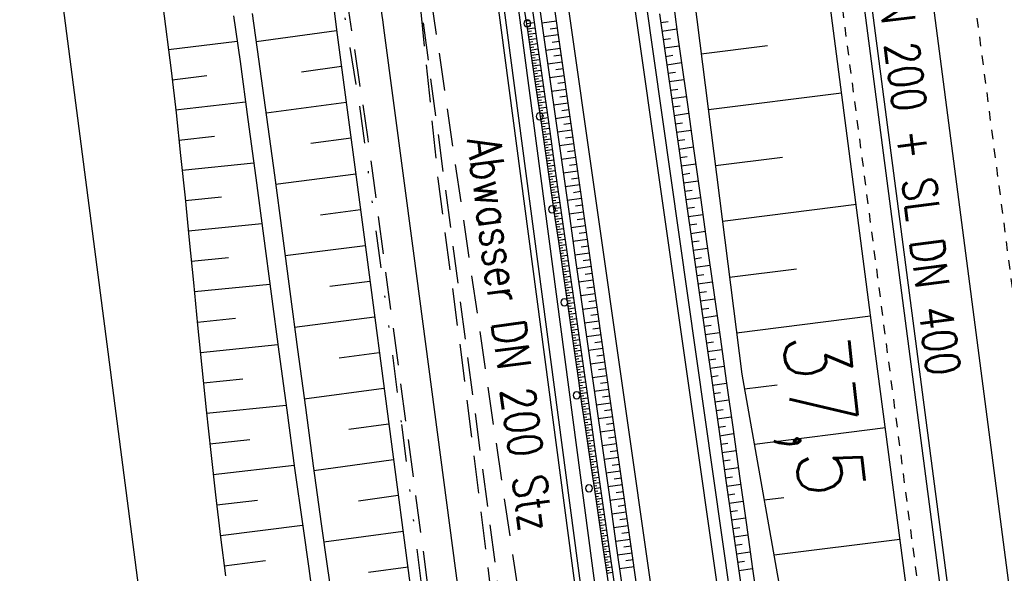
# Model space of a CAD drawing. Extents: x 446224 to 446791, y 446199 to 447379.
# Tile 101 of 113: x 446343 to 446396, y 447222 to 447251. Entities that reach past the tile are written whole.
import ezdxf

# ---------------------------------------------------------------- set-up
doc = ezdxf.new("R2010")
doc.units = 0
doc.header["$LTSCALE"] = 2
doc.header["$MEASUREMENT"] = 0
for name, pattern in [('ACAD_ISO03W100', [0.5, 0.25, -0.25]), ('ACAD_ISO10W100W', [0.5, 0.25, -0.25]), ('AUSGEZOGEN', [0]), ('GESTRICH-X2', [1.5, 1, -0.5]), ('GETRENNTX3', [3.25, 1, -0.75, 0, -0.75, 0, -0.75])]:
    doc.linetypes.add(name, pattern=pattern)
for name, color, linetype in [('BOESCHG', 250, 'AUSGEZOGEN'), ('DB-Autohof', 15, 'CONTINUOUS'), ('DB-Bahnachse', 7, 'CONTINUOUS'), ('DB-Böschungen', 15, 'CONTINUOUS'), ('DB-Gleisachse', 7, 'CONTINUOUS'), ('DB-Kabelanlagen', 15, 'CONTINUOUS'), ('DB-Tiefenentwässerung', 15, 'CONTINUOUS'), ('DB-Wegböschungen', 15, 'CONTINUOUS'), ('DB-Wege', 15, 'CONTINUOUS'), ('GASLTG', 4, 'GESTRICH-X2'), ('SCHMUTZWASSER', 30, 'GESTRICH-X2'), ('STROMLTG', 4, 'AUSGEZOGEN'), ('TELEKOM', 4, 'GETRENNTX3'), ('W-LTG', 4, 'GESTRICH-X2')]:
    doc.layers.add(name, color=color, linetype=linetype)
doc.styles.add('ROMANS', font='romans.shx', dxfattribs={"width": 0.8})

msp = doc.modelspace()

# ---------------------------------------------------------------- linework, layer by layer
at = {"layer": 'BOESCHG'}
msp.add_lwpolyline([(446482.746, 447140.555, 0.000007), (446485.092, 447124.399, 0.000282)], format="xyb", dxfattribs=at)
at = {"layer": 'DB-Autohof', "linetype": 'Continuous'}
for p, q in [((446355.775, 447172.104), (446342.294, 447275.801)), ((446365.931, 447271.848), (446379.255, 447171.37)), ((446366.228, 447271.889), (446379.553, 447171.405)), ((446366.969, 447272.011), (446380.298, 447171.492)), ((446361.71, 447256.175), (446362.398, 447251.325)), ((446350.681, 447252.189), (446351.114, 447248.733)), ((446359.798, 447251.894), (446359.967, 447250.642)), ((446354.447, 447251.651), (446354.787, 447249.22)), ((446355.438, 447251.787), (446355.778, 447249.352)), ((446362.398, 447251.325), (446362.438, 447251.023)), ((446359.934, 447250.857), (446355.651, 447250.269)), ((446362.438, 447251.023), (446364.016, 447239.124)), ((446350.979, 447249.853), (446354.636, 447250.304)), ((446359.967, 447250.642), (446361.538, 447238.795)), ((446354.787, 447249.22), (446355.211, 447246.124)), ((446355.778, 447249.352), (446356.202, 447246.255)), ((446351.114, 447248.733), (446351.375, 447246.476)), ((446360.195, 447248.952), (446358.055, 447248.658)), ((446351.171, 447248.25), (446353.016, 447248.465)), ((446351.356, 447246.639), (446355.083, 447247.061)), ((446360.453, 447247.04), (446356.174, 447246.466)), ((446351.375, 447246.476), (446351.621, 447244.216)), ((446355.211, 447246.124), (446355.628, 447243.027)), ((446356.202, 447246.255), (446356.619, 447243.158)), ((446351.533, 447245.034), (446353.419, 447245.235)), ((446360.708, 447245.127), (446358.569, 447244.847)), ((446351.621, 447244.216), (446351.855, 447241.955)), ((446351.704, 447243.422), (446355.522, 447243.815)), ((446355.628, 447243.027), (446356.04, 447239.93)), ((446356.619, 447243.158), (446357.032, 447240.061)), ((446360.96, 447243.213), (446356.684, 447242.67)), ((446351.855, 447241.955), (446352.083, 447239.693)), ((446351.87, 447241.809), (446353.804, 447242.002)), ((446361.21, 447241.307), (446359.074, 447241.035)), ((446352.033, 447240.19), (446355.954, 447240.581)), ((446356.04, 447239.93), (446356.451, 447236.833)), ((446357.032, 447240.061), (446357.442, 447236.964)), ((446352.083, 447239.693), (446352.306, 447237.43)), ((446361.458, 447239.4), (446357.191, 447238.858)), ((446352.194, 447238.571), (446354.181, 447238.769)), ((446361.538, 447238.795), (446365.258, 447210.739)), ((446364.016, 447239.124), (446367.738, 447211.055)), ((446352.306, 447237.43), (446352.528, 447235.168)), ((446352.353, 447236.951), (446356.382, 447237.353)), ((446361.706, 447237.493), (446359.575, 447237.223)), ((446356.451, 447236.833), (446356.862, 447233.735)), ((446357.442, 447236.964), (446357.854, 447233.867)), ((446352.512, 447235.331), (446354.554, 447235.535)), ((446361.954, 447235.587), (446357.697, 447235.046)), ((446352.528, 447235.168), (446352.754, 447232.905)), ((446352.673, 447233.712), (446356.81, 447234.125)), ((446356.862, 447233.735), (446357.277, 447230.638)), ((446357.854, 447233.867), (446358.269, 447230.77)), ((446362.202, 447233.687), (446360.077, 447233.41)), ((446352.754, 447232.905), (446352.985, 447230.643)), ((446352.836, 447232.093), (446354.931, 447232.302)), ((446362.452, 447231.788), (446358.208, 447231.22)), ((446353.004, 447230.467), (446357.242, 447230.903)), ((446352.985, 447230.643), (446353.227, 447228.382)), ((446357.277, 447230.638), (446357.699, 447227.541)), ((446358.269, 447230.77), (446358.69, 447227.673)), ((446362.704, 447229.89), (446360.585, 447229.598)), ((446353.177, 447228.843), (446355.318, 447229.07)), ((446353.227, 447228.382), (446353.481, 447226.122)), ((446353.357, 447227.212), (446357.677, 447227.696)), ((446358.69, 447227.673), (446359.12, 447224.576)), ((446362.96, 447227.984), (446358.727, 447227.402)), ((446357.699, 447227.541), (446358.129, 447224.445)), ((446353.481, 447226.122), (446353.752, 447223.864)), ((446363.219, 447226.079), (446361.105, 447225.788)), ((446353.544, 447225.583), (446355.721, 447225.84)), ((446359.12, 447224.576), (446359.44, 447222.324)), ((446353.741, 447223.955), (446358.122, 447224.498)), ((446358.129, 447224.445), (446358.448, 447222.193)), ((446363.483, 447224.174), (446359.259, 447223.594)), ((446353.752, 447223.864), (446354.017, 447221.797)), ((446353.948, 447222.327), (446356.148, 447222.613)), ((446358.448, 447222.193), (446358.771, 447219.941)), ((446359.44, 447222.324), (446359.762, 447220.072)), ((446363.75, 447222.27), (446361.64, 447221.98))]:
    msp.add_line(p, q, dxfattribs=at)
for centre, start, end in [((446370.1, 447251.251), 0, 180), ((446370.1, 447251.251), 180, 0), ((446370.757, 447246.294), 0, 180), ((446370.757, 447246.294), 180, 0), ((446371.414, 447241.338), 0, 180), ((446371.414, 447241.338), 180, 0), ((446372.072, 447236.381), 0, 180), ((446372.072, 447236.381), 180, 0), ((446372.729, 447231.425), 0, 180), ((446372.729, 447231.425), 180, 0), ((446373.386, 447226.468), 0, 180), ((446373.386, 447226.468), 180, 0)]:
    msp.add_arc(centre, 0.188, start, end, dxfattribs=at)
at = {"layer": 'DB-Bahnachse', "linetype": 'ACAD_ISO10W100W'}
msp.add_lwpolyline([(446383.833, 447329.86), (446396.526, 447232.684)], dxfattribs=at)
at = {"layer": 'DB-Böschungen', "linetype": 'Continuous'}
for p, q in [((446385.433, 447258.298), (446388.666, 447233.508)), ((446388.666, 447233.508), (446391.397, 447212.686))]:
    msp.add_line(p, q, dxfattribs=at)
for points in [[(446371.081, 447317.994), (446372.774, 447307.046), (446374.633, 447289.137), (446375.709, 447282.218), (446378.395, 447257.358), (446381.529, 447232.556), (446383.972, 447218.803)], [(446379.373, 447249.62), (446382.895, 447250.065)], [(446386.843, 447247.54), (446379.749, 447246.644)], [(446380.125, 447243.667), (446383.697, 447244.118)], [(446387.644, 447241.593), (446380.501, 447240.691)], [(446380.877, 447237.715), (446384.449, 447238.166)], [(446388.396, 447235.641), (446381.253, 447234.738)], [(446381.679, 447231.768), (446383.411, 447231.987)], [(446389.198, 447229.694), (446382.204, 447228.811)], [(446382.728, 447225.853), (446383.764, 447225.984)], [(446389.95, 447223.742), (446383.253, 447222.896)]]:
    msp.add_lwpolyline(points, dxfattribs=at)
at = {"layer": 'DB-Gleisachse', "linetype": 'Continuous'}
msp.add_line((446379.618, 447344.945), (446421.935, 447020.876), dxfattribs=at)
at = {"layer": 'DB-Kabelanlagen', "linetype": 'Continuous'}
for p, q in [((446375.999, 447344.474), (446411.289, 447074.213)), ((446376.395, 447344.525), (446411.686, 447074.265))]:
    msp.add_line(p, q, dxfattribs=at)
at = {"layer": 'DB-Tiefenentwässerung', "linetype": 'ACAD_ISO03W100'}
msp.add_line((446381.968, 447289.722), (446391.962, 447213.22), dxfattribs=at)
at = {"layer": 'DB-Wegböschungen', "linetype": 'Continuous'}
for p, q in [((446370.03, 447251.379), (446370.239, 447251.41)), ((446370.051, 447251.238), (446370.467, 447251.301)), ((446371.648, 447251.368), (446370.877, 447251.261)), ((446377.214, 447251.292), (446377.609, 447251.348)), ((446370.072, 447251.097), (446370.279, 447251.129)), ((446370.093, 447250.956), (446370.507, 447251.019)), ((446370.113, 447250.816), (446370.32, 447250.847)), ((446371.7, 447251.004), (446371.314, 447250.951)), ((446377.278, 447250.842), (446378.066, 447250.956)), ((446370.134, 447250.676), (446370.548, 447250.737)), ((446370.155, 447250.536), (446370.361, 447250.565)), ((446370.176, 447250.395), (446370.588, 447250.454)), ((446370.196, 447250.254), (446370.402, 447250.284)), ((446371.752, 447250.641), (446370.98, 447250.534)), ((446371.803, 447250.278), (446371.418, 447250.224)), ((446377.342, 447250.393), (446377.736, 447250.45)), ((446370.217, 447250.113), (446370.628, 447250.172)), ((446370.238, 447249.973), (446370.443, 447250.002)), ((446370.259, 447249.832), (446370.668, 447249.891)), ((446370.279, 447249.691), (446370.484, 447249.72)), ((446371.855, 447249.914), (446371.084, 447249.807)), ((446377.406, 447249.944), (446378.193, 447250.057)), ((446370.3, 447249.55), (446370.708, 447249.609)), ((446370.321, 447249.409), (446370.524, 447249.439)), ((446370.341, 447249.269), (446370.748, 447249.327)), ((446371.958, 447249.187), (446371.187, 447249.08)), ((446371.907, 447249.551), (446371.521, 447249.497)), ((446377.47, 447249.494), (446377.863, 447249.551)), ((446370.362, 447249.128), (446370.565, 447249.157)), ((446370.382, 447248.987), (446370.788, 447249.045)), ((446370.403, 447248.846), (446370.606, 447248.875)), ((446370.424, 447248.705), (446370.828, 447248.763)), ((446372.01, 447248.824), (446371.625, 447248.77)), ((446377.534, 447249.045), (446378.319, 447249.158)), ((446377.598, 447248.596), (446377.99, 447248.652)), ((446370.444, 447248.565), (446370.646, 447248.594)), ((446370.465, 447248.424), (446370.869, 447248.482)), ((446370.486, 447248.283), (446370.687, 447248.312)), ((446370.506, 447248.142), (446370.909, 447248.2)), ((446372.062, 447248.46), (446371.291, 447248.353)), ((446377.662, 447248.146), (446378.445, 447248.259)), ((446370.527, 447248.001), (446370.728, 447248.03)), ((446370.548, 447247.861), (446370.949, 447247.918)), ((446370.568, 447247.72), (446370.769, 447247.748)), ((446370.589, 447247.579), (446370.989, 447247.636)), ((446372.165, 447247.733), (446371.394, 447247.626)), ((446372.114, 447248.097), (446371.728, 447248.043)), ((446377.726, 447247.697), (446378.117, 447247.753)), ((446370.61, 447247.438), (446370.809, 447247.467)), ((446370.63, 447247.297), (446371.029, 447247.354)), ((446370.651, 447247.157), (446370.85, 447247.185)), ((446370.672, 447247.016), (446371.069, 447247.073)), ((446372.217, 447247.37), (446371.832, 447247.316)), ((446377.79, 447247.247), (446378.572, 447247.36)), ((446370.692, 447246.875), (446370.891, 447246.903)), ((446370.713, 447246.734), (446371.109, 447246.791)), ((446370.734, 447246.593), (446370.932, 447246.622)), ((446372.269, 447247.006), (446371.498, 447246.899)), ((446372.321, 447246.643), (446371.935, 447246.589)), ((446377.854, 447246.798), (446378.244, 447246.854)), ((446370.755, 447246.453), (446371.149, 447246.509)), ((446370.775, 447246.312), (446370.972, 447246.34)), ((446370.796, 447246.171), (446371.189, 447246.227)), ((446370.817, 447246.03), (446371.013, 447246.058)), ((446372.372, 447246.279), (446371.601, 447246.172)), ((446377.918, 447246.349), (446378.698, 447246.461)), ((446370.837, 447245.889), (446371.229, 447245.946)), ((446370.858, 447245.749), (446371.054, 447245.777)), ((446370.879, 447245.608), (446371.27, 447245.664)), ((446370.899, 447245.467), (446371.095, 447245.495)), ((446372.476, 447245.552), (446371.705, 447245.445)), ((446372.424, 447245.916), (446372.039, 447245.862)), ((446377.982, 447245.899), (446378.371, 447245.955)), ((446378.046, 447245.45), (446378.824, 447245.562)), ((446370.92, 447245.326), (446371.31, 447245.382)), ((446370.941, 447245.185), (446371.135, 447245.213)), ((446370.962, 447245.044), (446371.35, 447245.1)), ((446372.528, 447245.189), (446372.142, 447245.135)), ((446378.11, 447245.001), (446378.499, 447245.057)), ((446370.982, 447244.904), (446371.176, 447244.931)), ((446371.003, 447244.763), (446371.39, 447244.818)), ((446371.024, 447244.622), (446371.217, 447244.65)), ((446371.044, 447244.481), (446371.43, 447244.537)), ((446372.579, 447244.825), (446371.808, 447244.718)), ((446372.631, 447244.462), (446372.246, 447244.408)), ((446378.174, 447244.551), (446378.95, 447244.663)), ((446371.065, 447244.34), (446371.257, 447244.368)), ((446371.086, 447244.2), (446371.47, 447244.255)), ((446371.106, 447244.059), (446371.298, 447244.086)), ((446371.127, 447243.918), (446371.51, 447243.973)), ((446372.683, 447244.098), (446371.912, 447243.991)), ((446378.238, 447244.102), (446378.626, 447244.158)), ((446371.148, 447243.777), (446371.339, 447243.805)), ((446371.168, 447243.636), (446371.55, 447243.691)), ((446371.189, 447243.496), (446371.38, 447243.523)), ((446371.21, 447243.355), (446371.59, 447243.409)), ((446372.735, 447243.735), (446372.349, 447243.681)), ((446378.302, 447243.652), (446379.077, 447243.764)), ((446371.23, 447243.214), (446371.42, 447243.241)), ((446371.251, 447243.073), (446371.631, 447243.128)), ((446371.272, 447242.932), (446371.461, 447242.96)), ((446372.786, 447243.371), (446372.015, 447243.264)), ((446372.838, 447243.008), (446372.452, 447242.954)), ((446378.366, 447243.203), (446378.753, 447243.259)), ((446371.293, 447242.792), (446371.671, 447242.846)), ((446371.313, 447242.651), (446371.502, 447242.678)), ((446371.334, 447242.51), (446371.711, 447242.564)), ((446371.355, 447242.369), (446371.543, 447242.396)), ((446372.89, 447242.644), (446372.119, 447242.537)), ((446378.43, 447242.754), (446379.203, 447242.865)), ((446378.494, 447242.304), (446378.88, 447242.36)), ((446371.375, 447242.228), (446371.751, 447242.282)), ((446371.396, 447242.088), (446371.583, 447242.115)), ((446371.417, 447241.947), (446371.791, 447242.001)), ((446371.437, 447241.806), (446371.624, 447241.833)), ((446372.993, 447241.917), (446372.222, 447241.81)), ((446372.941, 447242.281), (446372.556, 447242.227)), ((446378.558, 447241.855), (446379.329, 447241.966)), ((446371.458, 447241.665), (446371.831, 447241.719)), ((446371.479, 447241.524), (446371.665, 447241.551)), ((446371.499, 447241.384), (446371.871, 447241.437)), ((446373.045, 447241.554), (446372.659, 447241.5)), ((446378.621, 447241.406), (446379.007, 447241.461)), ((446371.52, 447241.243), (446371.706, 447241.269)), ((446371.541, 447241.102), (446371.911, 447241.155)), ((446371.562, 447240.961), (446371.746, 447240.988)), ((446371.582, 447240.82), (446371.951, 447240.873)), ((446373.097, 447241.19), (446372.326, 447241.083)), ((446373.148, 447240.827), (446372.763, 447240.773)), ((446378.685, 447240.956), (446379.455, 447241.067)), ((446371.603, 447240.68), (446371.787, 447240.706)), ((446371.624, 447240.539), (446371.992, 447240.592)), ((446371.644, 447240.398), (446371.828, 447240.424)), ((446371.665, 447240.257), (446372.032, 447240.31)), ((446373.2, 447240.464), (446372.429, 447240.356)), ((446378.749, 447240.507), (446379.134, 447240.562)), ((446371.686, 447240.116), (446371.869, 447240.143)), ((446371.706, 447239.976), (446372.072, 447240.028)), ((446371.727, 447239.835), (446371.909, 447239.861)), ((446371.748, 447239.694), (446372.112, 447239.746)), ((446373.304, 447239.737), (446372.533, 447239.629)), ((446373.252, 447240.1), (446372.866, 447240.046)), ((446378.813, 447240.058), (446379.582, 447240.168)), ((446371.768, 447239.553), (446371.95, 447239.579)), ((446371.789, 447239.412), (446372.152, 447239.464)), ((446371.81, 447239.272), (446371.991, 447239.298)), ((446373.355, 447239.373), (446372.97, 447239.319)), ((446378.877, 447239.608), (446379.261, 447239.663)), ((446378.941, 447239.159), (446379.708, 447239.269)), ((446371.83, 447239.131), (446372.192, 447239.183)), ((446371.851, 447238.99), (446372.032, 447239.016)), ((446371.872, 447238.849), (446372.232, 447238.901)), ((446371.892, 447238.708), (446372.072, 447238.734)), ((446373.407, 447239.01), (446372.636, 447238.902)), ((446379.005, 447238.709), (446379.388, 447238.765)), ((446371.913, 447238.568), (446372.272, 447238.619)), ((446371.934, 447238.427), (446372.113, 447238.452)), ((446371.955, 447238.286), (446372.312, 447238.337)), ((446371.975, 447238.145), (446372.154, 447238.171)), ((446373.511, 447238.283), (446372.74, 447238.175)), ((446373.459, 447238.646), (446373.073, 447238.592)), ((446379.069, 447238.26), (446379.834, 447238.37)), ((446371.996, 447238.004), (446372.353, 447238.055)), ((446372.017, 447237.864), (446372.195, 447237.889)), ((446372.038, 447237.723), (446372.393, 447237.774)), ((446373.562, 447237.919), (446373.177, 447237.865)), ((446379.133, 447237.811), (446379.515, 447237.866)), ((446372.058, 447237.582), (446372.236, 447237.607)), ((446372.079, 447237.441), (446372.433, 447237.492)), ((446372.1, 447237.3), (446372.276, 447237.326)), ((446372.12, 447237.16), (446372.473, 447237.21)), ((446373.614, 447237.556), (446372.843, 447237.448)), ((446373.666, 447237.192), (446373.28, 447237.138)), ((446379.197, 447237.361), (446379.96, 447237.471)), ((446372.141, 447237.019), (446372.317, 447237.044)), ((446372.162, 447236.878), (446372.513, 447236.928)), ((446372.182, 447236.737), (446372.358, 447236.762)), ((446372.203, 447236.596), (446372.553, 447236.647)), ((446373.718, 447236.829), (446372.946, 447236.721)), ((446379.261, 447236.912), (446379.642, 447236.967)), ((446372.223, 447236.455), (446372.398, 447236.481)), ((446372.244, 447236.315), (446372.593, 447236.365)), ((446372.264, 447236.174), (446372.439, 447236.199)), ((446372.284, 447236.033), (446372.633, 447236.083)), ((446373.821, 447236.102), (446373.05, 447235.994)), ((446373.769, 447236.465), (446373.384, 447236.411)), ((446379.325, 447236.463), (446380.087, 447236.572)), ((446379.389, 447236.013), (446379.769, 447236.068)), ((446372.305, 447235.892), (446372.479, 447235.917)), ((446372.325, 447235.751), (446372.673, 447235.801)), ((446372.345, 447235.61), (446372.519, 447235.635)), ((446373.873, 447235.738), (446373.487, 447235.685)), ((446379.453, 447235.564), (446380.213, 447235.673)), ((446372.365, 447235.469), (446372.714, 447235.519)), ((446372.385, 447235.328), (446372.559, 447235.353)), ((446372.405, 447235.188), (446372.754, 447235.238)), ((446372.425, 447235.047), (446372.599, 447235.072)), ((446373.924, 447235.375), (446373.153, 447235.267)), ((446373.976, 447235.011), (446373.591, 447234.958)), ((446379.517, 447235.115), (446379.897, 447235.169)), ((446372.444, 447234.906), (446372.794, 447234.956)), ((446372.464, 447234.765), (446372.639, 447234.79)), ((446372.484, 447234.624), (446372.834, 447234.674)), ((446372.504, 447234.483), (446372.679, 447234.508)), ((446374.028, 447234.648), (446373.257, 447234.54)), ((446379.581, 447234.665), (446380.339, 447234.774)), ((446372.523, 447234.342), (446372.874, 447234.392)), ((446372.543, 447234.201), (446372.718, 447234.226)), ((446372.563, 447234.06), (446372.914, 447234.11)), ((446374.08, 447234.284), (446373.694, 447234.231)), ((446379.645, 447234.216), (446380.024, 447234.27)), ((446372.582, 447233.919), (446372.758, 447233.944)), ((446372.602, 447233.778), (446372.954, 447233.829)), ((446372.621, 447233.637), (446372.798, 447233.662)), ((446372.641, 447233.496), (446372.994, 447233.547)), ((446374.131, 447233.921), (446373.36, 447233.813)), ((446374.183, 447233.557), (446373.798, 447233.504)), ((446379.709, 447233.766), (446380.466, 447233.875)), ((446372.661, 447233.355), (446372.837, 447233.381)), ((446372.68, 447233.214), (446373.034, 447233.265)), ((446372.7, 447233.073), (446372.877, 447233.099)), ((446372.719, 447232.932), (446373.074, 447232.983)), ((446374.235, 447233.194), (446373.464, 447233.086)), ((446379.773, 447233.317), (446380.151, 447233.372)), ((446379.837, 447232.868), (446380.592, 447232.976)), ((446372.739, 447232.791), (446372.917, 447232.817)), ((446372.759, 447232.65), (446373.115, 447232.701)), ((446372.778, 447232.509), (446372.956, 447232.535)), ((446372.798, 447232.369), (446373.155, 447232.42)), ((446374.338, 447232.467), (446373.567, 447232.359)), ((446374.287, 447232.83), (446373.901, 447232.777)), ((446379.901, 447232.418), (446380.278, 447232.473)), ((446372.818, 447232.228), (446372.996, 447232.253)), ((446372.838, 447232.087), (446373.195, 447232.138)), ((446372.857, 447231.946), (446373.036, 447231.971)), ((446372.877, 447231.805), (446373.235, 447231.856)), ((446374.39, 447232.103), (446374.005, 447232.05)), ((446379.965, 447231.969), (446380.718, 447232.077)), ((446372.897, 447231.664), (446373.076, 447231.69)), ((446372.917, 447231.523), (446373.275, 447231.574)), ((446372.937, 447231.382), (446373.116, 447231.408)), ((446374.442, 447231.74), (446373.671, 447231.632)), ((446374.494, 447231.376), (446374.108, 447231.323)), ((446380.029, 447231.52), (446380.405, 447231.574)), ((446372.957, 447231.241), (446373.315, 447231.293)), ((446372.977, 447231.1), (446373.156, 447231.126)), ((446372.997, 447230.959), (446373.355, 447231.011)), ((446373.018, 447230.819), (446373.197, 447230.844)), ((446374.545, 447231.013), (446373.774, 447230.906)), ((446380.093, 447231.07), (446380.844, 447231.178)), ((446373.038, 447230.678), (446373.395, 447230.729)), ((446373.058, 447230.537), (446373.237, 447230.562)), ((446373.079, 447230.396), (446373.436, 447230.447)), ((446373.099, 447230.255), (446373.277, 447230.281)), ((446374.649, 447230.286), (446373.878, 447230.179)), ((446374.597, 447230.649), (446374.212, 447230.596)), ((446380.157, 447230.621), (446380.532, 447230.675)), ((446380.221, 447230.172), (446380.971, 447230.279)), ((446373.12, 447230.114), (446373.476, 447230.165)), ((446373.14, 447229.974), (446373.318, 447229.999)), ((446373.161, 447229.833), (446373.516, 447229.884)), ((446374.701, 447229.923), (446374.315, 447229.869)), ((446380.284, 447229.722), (446380.659, 447229.776)), ((446373.182, 447229.692), (446373.359, 447229.717)), ((446373.202, 447229.551), (446373.556, 447229.602)), ((446373.223, 447229.41), (446373.4, 447229.436)), ((446373.244, 447229.27), (446373.596, 447229.32)), ((446374.752, 447229.559), (446373.981, 447229.452)), ((446380.348, 447229.273), (446381.097, 447229.381)), ((446373.265, 447229.129), (446373.44, 447229.154)), ((446373.286, 447228.988), (446373.636, 447229.038)), ((446373.306, 447228.847), (446373.481, 447228.872)), ((446373.327, 447228.706), (446373.676, 447228.756)), ((446374.856, 447228.832), (446374.085, 447228.725)), ((446374.804, 447229.196), (446374.419, 447229.142)), ((446380.412, 447228.823), (446380.786, 447228.877)), ((446373.348, 447228.565), (446373.522, 447228.591)), ((446373.369, 447228.424), (446373.716, 447228.476)), ((446373.39, 447228.282), (446373.563, 447228.309)), ((446373.411, 447228.142), (446373.756, 447228.195)), ((446374.907, 447228.469), (446374.522, 447228.415)), ((446380.476, 447228.374), (446381.223, 447228.482)), ((446373.432, 447228.001), (446373.604, 447228.027)), ((446373.453, 447227.86), (446373.796, 447227.913)), ((446373.474, 447227.719), (446373.645, 447227.746)), ((446374.959, 447228.105), (446374.188, 447227.998)), ((446375.011, 447227.742), (446374.625, 447227.688)), ((446380.54, 447227.925), (446380.913, 447227.978)), ((446373.495, 447227.579), (446373.836, 447227.631)), ((446373.515, 447227.438), (446373.686, 447227.464)), ((446373.536, 447227.297), (446373.876, 447227.349)), ((446373.557, 447227.156), (446373.727, 447227.182)), ((446375.063, 447227.378), (446374.292, 447227.271)), ((446380.604, 447227.475), (446381.349, 447227.583)), ((446373.578, 447227.015), (446373.917, 447227.067)), ((446373.599, 447226.875), (446373.768, 447226.901)), ((446373.62, 447226.734), (446373.957, 447226.785)), ((446373.641, 447226.593), (446373.809, 447226.619)), ((446375.166, 447226.651), (446374.395, 447226.544)), ((446375.114, 447227.015), (446374.729, 447226.961)), ((446380.668, 447227.026), (446381.04, 447227.08)), ((446380.732, 447226.577), (446381.476, 447226.684)), ((446373.662, 447226.452), (446373.997, 447226.504)), ((446373.682, 447226.312), (446373.85, 447226.337)), ((446373.703, 447226.171), (446374.037, 447226.222)), ((446375.218, 447226.288), (446374.832, 447226.234)), ((446380.796, 447226.127), (446381.167, 447226.181)), ((446373.724, 447226.03), (446373.891, 447226.056)), ((446373.745, 447225.889), (446374.077, 447225.94)), ((446373.766, 447225.748), (446373.932, 447225.774)), ((446373.787, 447225.608), (446374.117, 447225.658)), ((446375.27, 447225.924), (446374.499, 447225.817)), ((446375.321, 447225.561), (446374.936, 447225.507)), ((446380.86, 447225.678), (446381.602, 447225.785)), ((446373.808, 447225.467), (446373.972, 447225.492)), ((446373.829, 447225.326), (446374.157, 447225.376)), ((446373.849, 447225.185), (446374.013, 447225.21)), ((446373.87, 447225.045), (446374.197, 447225.095)), ((446375.373, 447225.197), (446374.602, 447225.09)), ((446380.924, 447225.229), (446381.295, 447225.282)), ((446373.891, 447224.904), (446374.054, 447224.929)), ((446373.912, 447224.763), (446374.237, 447224.813)), ((446373.933, 447224.622), (446374.095, 447224.647)), ((446373.954, 447224.482), (446374.278, 447224.531)), ((446375.425, 447224.834), (446375.039, 447224.78)), ((446380.988, 447224.779), (446381.728, 447224.886)), ((446373.975, 447224.341), (446374.136, 447224.365)), ((446373.996, 447224.2), (446374.318, 447224.249)), ((446374.016, 447224.059), (446374.177, 447224.084)), ((446375.477, 447224.47), (446374.706, 447224.363)), ((446375.528, 447224.107), (446375.143, 447224.053)), ((446381.052, 447224.33), (446381.422, 447224.383)), ((446381.116, 447223.88), (446381.854, 447223.987)), ((446374.037, 447223.918), (446374.358, 447223.967)), ((446374.058, 447223.778), (446374.218, 447223.802)), ((446374.079, 447223.637), (446374.398, 447223.686)), ((446374.1, 447223.496), (446374.259, 447223.52)), ((446375.58, 447223.743), (446374.809, 447223.636)), ((446381.18, 447223.431), (446381.549, 447223.484)), ((446374.121, 447223.355), (446374.438, 447223.404)), ((446374.142, 447223.215), (446374.3, 447223.239)), ((446374.163, 447223.074), (446374.478, 447223.122)), ((446374.184, 447222.933), (446374.341, 447222.957)), ((446375.684, 447223.016), (446374.912, 447222.909)), ((446375.632, 447223.38), (446375.246, 447223.326)), ((446381.244, 447222.982), (446381.981, 447223.088)), ((446374.204, 447222.792), (446374.518, 447222.84)), ((446374.225, 447222.651), (446374.382, 447222.675)), ((446374.246, 447222.511), (446374.558, 447222.558)), ((446375.735, 447222.653), (446375.35, 447222.599)), ((446381.308, 447222.532), (446381.676, 447222.585)), ((446374.267, 447222.37), (446374.423, 447222.394)), ((446374.288, 447222.229), (446374.598, 447222.277)), ((446374.309, 447222.088), (446374.464, 447222.112)), ((446374.33, 447221.948), (446374.639, 447221.995)), ((446375.787, 447222.289), (446375.016, 447222.182)), ((446381.372, 447222.083), (446382.107, 447222.189))]:
    msp.add_line(p, q, dxfattribs=at)
for points in [[(446370.183, 447253.298), (446370.535, 447250.823), (446370.888, 447248.348), (446371.24, 447245.873), (446371.592, 447243.398), (446371.944, 447240.923), (446372.297, 447238.448), (446372.649, 447235.973), (446373.001, 447233.498), (446373.354, 447231.023), (446373.706, 447228.547), (446374.058, 447226.072), (446374.41, 447223.597), (446374.763, 447221.122)], [(446370.579, 447253.354), (446370.931, 447250.879), (446371.284, 447248.404), (446371.636, 447245.929), (446371.988, 447243.454), (446372.34, 447240.979), (446372.693, 447238.504), (446373.045, 447236.029), (446373.397, 447233.554), (446373.75, 447231.079), (446374.102, 447228.604), (446374.454, 447226.129), (446374.806, 447223.654), (446375.159, 447221.179)], [(446369.937, 447252), (446370.121, 447250.764), (446370.303, 447249.527), (446370.485, 447248.291), (446370.848, 447245.817), (446371.211, 447243.344), (446371.575, 447240.87), (446371.756, 447239.633), (446371.938, 447238.397), (446372.12, 447237.16), (446372.3, 447235.923), (446372.475, 447234.685), (446372.648, 447233.447), (446372.82, 447232.209), (446372.996, 447230.972), (446373.175, 447229.735), (446373.358, 447228.498), (446373.725, 447226.025), (446374.092, 447223.552), (446374.459, 447221.079)], [(446377.937, 447251.877), (446378.111, 447250.639), (446378.285, 447249.401), (446378.633, 447246.925), (446378.98, 447244.449), (446379.328, 447241.974), (446379.676, 447239.498), (446380.024, 447237.022), (446380.371, 447234.547), (446380.719, 447232.071), (446381.067, 447229.595), (446381.414, 447227.119), (446381.762, 447224.644), (446382.11, 447222.168), (446382.458, 447219.692)]]:
    msp.add_lwpolyline(points, dxfattribs=at)
at = {"layer": 'DB-Wege', "linetype": 'Continuous'}
for p, q in [((446389.663, 447154.961), (446367.101, 447313.545)), ((446390.282, 447155.049), (446367.72, 447313.634)), ((446385.456, 447154.362), (446364.396, 447302.384)), ((446386.198, 447154.468), (446365.139, 447302.49))]:
    msp.add_line(p, q, dxfattribs=at)
msp.add_lwpolyline([(446377.147, 447251.764), (446377.499, 447249.289), (446377.852, 447246.814), (446378.204, 447244.339), (446378.556, 447241.864), (446378.909, 447239.389), (446379.261, 447236.914), (446379.613, 447234.439), (446379.965, 447231.964), (446380.318, 447229.489), (446380.67, 447227.014), (446381.022, 447224.538), (446381.375, 447222.063), (446381.727, 447219.588)], dxfattribs=at)
at = {"layer": 'GASLTG', "flags": 128}
msp.add_lwpolyline([(446330.167, 447148.69), (446359.242, 447150.877), (446363.926, 447152.185), (446366.494, 447153.615), (446369.74, 447156.745), (446373.832, 447161.04), (446374.883, 447163.759), (446375.832, 447168.64), (446375.246, 447177.367), (446372.103, 447202.39), (446370.802, 447213.009), (446368.323, 447229.747), (446363.895, 447260.039), (446361.858, 447276.74), (446359.807, 447286.872), (446358.511, 447291.755), (446355.882, 447298.682), (446358.859, 447301.853)], dxfattribs=at)
at = {"layer": 'SCHMUTZWASSER', "flags": 128}
msp.add_lwpolyline([(446229.127, 447138.266), (446254.143, 447140.56), (446280.123, 447144.368), (446303.744, 447145.791), (446365.595, 447150.552), (446376.244, 447165.49), (446369.48, 447214.274), (446362.862, 447264.154), (446354.37, 447298.428), (446361.012, 447302.811)], dxfattribs=at)
at = {"layer": 'STROMLTG', "linetype": 'GESTRICH-X2', "flags": 128}
msp.add_lwpolyline([(446351.818, 447143.228), (446359.294, 447157.432), (446359.912, 447158.852), (446363.743, 447160.273), (446365.905, 447162.311), (446367.574, 447166.139), (446367.821, 447173.303), (446367.883, 447183.493), (446367.708, 447192.925), (446366.786, 447206.853), (446364.766, 447221.572), (446361.599, 447245.209), (446357.961, 447269.442), (446355.662, 447280.319), (446351.784, 447291.788), (446347.173, 447303.572), (446339.177, 447323.76), (446337.495, 447327.282), (446333.707, 447333.873)], dxfattribs=at)
at = {"layer": 'TELEKOM'}
for p, q in [((446359.531, 447256.576), (446361.153, 447246.844)), ((446361.153, 447246.844), (446363.394, 447229.874)), ((446363.394, 447229.874), (446366.069, 447208.178))]:
    msp.add_line(p, q, dxfattribs=at)
at = {"layer": 'W-LTG', "flags": 128}
msp.add_lwpolyline([(446228.383, 447140.216), (446240.03, 447141.147), (446245.607, 447141.522), (446252.593, 447142.147), (446265.454, 447143.431), (446274.511, 447144.666), (446279.34, 447145.306), (446291.291, 447145.976), (446311.693, 447147.316), (446329.461, 447148.484), (446352.315, 447149.728), (446363.449, 447150.534), (446364.494, 447150.534), (446367.077, 447154.191), (446373.067, 447162.383), (446374.555, 447164.449), (446374.909, 447165.353), (446374.614, 447169.835), (446372.271, 447186.481), (446370.309, 447203.623), (446368.81, 447215.751), (446366.683, 447232.887), (446365.347, 447242.97), (446363.846, 447257.677), (446363.116, 447263.58), (446362.147, 447266.71), (446359.936, 447278.415), (446356.369, 447291.47), (446354.944, 447297.816)], dxfattribs=at)
msp.add_lwpolyline([(446228.383, 447140.216), (446240.03, 447141.147), (446245.607, 447141.522), (446252.593, 447142.147), (446265.454, 447143.431), (446274.511, 447144.666), (446279.34, 447145.306), (446291.291, 447145.976), (446311.693, 447147.316), (446329.461, 447148.484), (446352.315, 447149.728), (446363.449, 447150.534), (446364.494, 447150.534), (446367.077, 447154.191), (446373.067, 447162.383), (446374.555, 447164.449), (446374.909, 447165.353), (446374.614, 447169.835), (446372.271, 447186.481), (446370.309, 447203.623), (446368.81, 447215.751), (446366.683, 447232.887), (446365.347, 447242.97), (446363.846, 447257.677), (446363.116, 447263.58), (446362.147, 447266.71), (446359.936, 447278.415), (446356.369, 447291.47), (446354.944, 447297.816)], dxfattribs=at)

# ---------------------------------------------------------------- texts
at = {"layer": 'DB-Bahnachse', "linetype": 'Continuous', "style": 'ROMANS', "width": 0.8337}
msp.add_text('37,5', height=3.5, rotation=276.3016, dxfattribs=at).set_placement((446383.703, 447234.576))
at = {"layer": 'DB-Tiefenentwässerung', "linetype": 'Continuous', "style": 'ROMANS', "width": 0.8}
msp.add_text('MZR DN 200 + SL DN 400', height=1.8, rotation=277.3, dxfattribs=at).set_placement((446388.046, 447258.707))
at = {"layer": 'SCHMUTZWASSER', "style": 'ROMANS', "width": 0.8}
msp.add_text('Abwasser DN 200 Stz', height=1.8, rotation=277.6418, dxfattribs=at).set_placement((446366.882, 447245.05))

doc.saveas('drawing.dxf')
